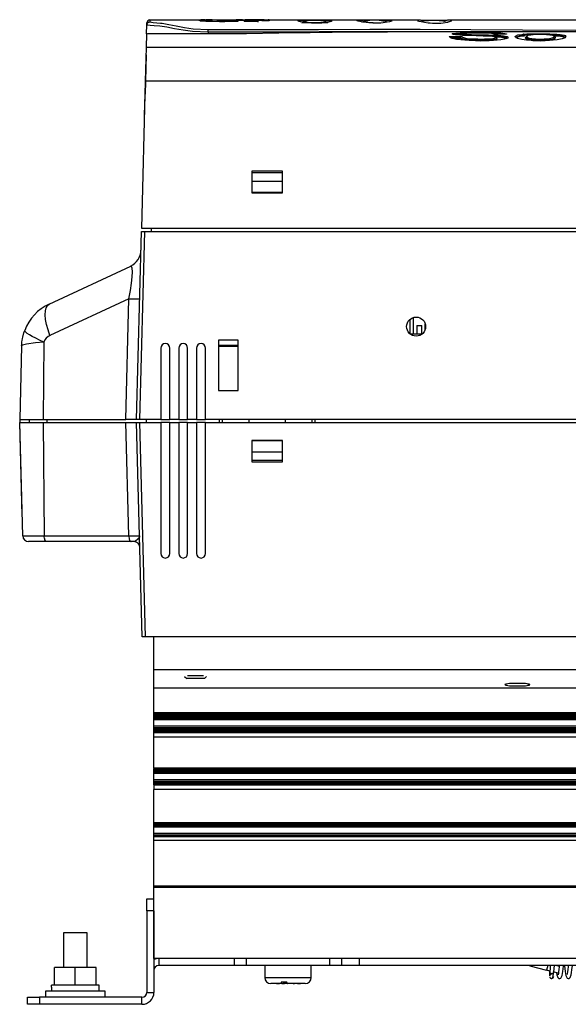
# Model space of a CAD drawing. Extents: x 28 to 402, y 197 to 629.
# Tile 4 of 13: x 199 to 291, y 197 to 363. Entities that reach past the tile are written whole.
import ezdxf

# ---------------------------------------------------------------- set-up
doc = ezdxf.new("R2010")
doc.units = 0
doc.header["$MEASUREMENT"] = 0
doc.layers.get('0').update_dxf_attribs({"linetype": 'CONTINUOUS'})

msp = doc.modelspace()

# ---------------------------------------------------------------- linework, layer by layer
at = {"color": 7, "linetype": 'CONTINUOUS'}
for p, q in [((220.24, 361.82), (220.25, 362.15)), ((220.75, 362.64), (229.01, 362.64)), ((229.01, 362.69), (229.43, 362.69)), ((229.17, 362.63), (229.17, 362.58)), ((229.18, 362.5), (229.18, 362.45)), ((229.18, 362.5), (229.24, 362.49)), ((229.24, 362.44), (229.18, 362.45)), ((229.24, 362.49), (229.24, 362.44)), ((229.24, 362.49), (229.42, 362.48)), ((229.42, 362.43), (229.24, 362.44)), ((229.4, 362.64), (229.32, 362.65)), ((229.53, 362.66), (229.37, 362.66)), ((229.42, 362.48), (229.42, 362.43)), ((229.42, 362.48), (230.14, 362.45)), ((230.14, 362.4), (229.42, 362.43)), ((229.64, 362.66), (229.53, 362.66)), ((229.75, 362.64), (229.6, 362.64)), ((229.62, 362.69), (229.73, 362.69)), ((229.62, 362.69), (229.62, 362.66)), ((229.64, 362.66), (229.64, 362.64)), ((229.73, 362.64), (229.64, 362.64)), ((229.73, 362.69), (229.73, 362.64)), ((229.85, 362.64), (229.75, 362.64)), ((230, 362.65), (229.85, 362.64)), ((229.87, 362.69), (229.87, 362.64)), ((229.87, 362.69), (230.03, 362.69)), ((229.99, 362.63), (229.99, 362.58)), ((230.03, 362.69), (230.34, 362.69)), ((230.14, 362.45), (230.14, 362.4)), ((230.14, 362.45), (231.27, 362.42)), ((231.27, 362.37), (230.14, 362.4)), ((230.2, 362.63), (230.38, 362.64)), ((230.2, 362.63), (230.2, 362.58)), ((230.38, 362.59), (230.2, 362.58)), ((230.34, 362.69), (230.34, 362.69)), ((230.9, 362.52), (230.35, 362.52)), ((230.38, 362.64), (230.47, 362.65)), ((230.38, 362.64), (230.38, 362.59)), ((230.47, 362.6), (230.38, 362.59)), ((230.47, 362.65), (230.47, 362.6)), ((230.47, 362.65), (230.61, 362.65)), ((230.57, 362.6), (230.47, 362.6)), ((230.57, 362.63), (230.57, 362.58)), ((230.57, 362.63), (230.7, 362.62)), ((230.7, 362.57), (230.57, 362.58)), ((230.7, 362.62), (230.7, 362.57)), ((230.79, 362.65), (230.86, 362.64)), ((230.87, 362.69), (231.21, 362.69)), ((231.21, 362.69), (231.21, 362.69)), ((231.21, 362.64), (231.21, 362.69)), ((231.21, 362.64), (231.21, 362.59)), ((231.21, 362.64), (235.14, 362.64)), ((231.27, 362.42), (231.27, 362.37)), ((231.27, 362.42), (232.45, 362.4)), ((232.45, 362.35), (231.27, 362.37)), ((233.16, 362.4), (231.99, 362.43)), ((233.06, 362.42), (232.17, 362.43)), ((232.25, 362.48), (233.06, 362.47)), ((232.45, 362.4), (232.45, 362.35)), ((232.45, 362.4), (232.93, 362.39)), ((232.93, 362.34), (232.45, 362.35)), ((232.93, 362.39), (232.93, 362.34)), ((233.06, 362.47), (233.06, 362.42)), ((233.06, 362.47), (234.52, 362.45)), ((234.52, 362.4), (233.06, 362.42)), ((233.32, 362.51), (233.07, 362.51)), ((233.24, 362.39), (233.24, 362.34)), ((233.64, 362.51), (233.32, 362.51)), ((233.33, 362.35), (233.33, 362.4)), ((234.44, 362.5), (233.64, 362.51)), ((235.17, 362.48), (234.44, 362.5)), ((234.52, 362.45), (234.52, 362.4)), ((234.67, 362.61), (234.67, 362.56)), ((235.02, 362.45), (235.02, 362.4)), ((235.36, 362.69), (236.73, 362.69)), ((235.36, 362.69), (235.82, 362.69)), ((235.4, 362.46), (235.4, 362.41)), ((235.5, 362.46), (235.5, 362.41)), ((236.28, 362.61), (236.28, 362.56)), ((236.58, 362.43), (236.58, 362.38)), ((236.58, 362.38), (236.58, 362.39)), ((236.88, 362.43), (236.88, 362.38)), ((236.88, 362.43), (237.53, 362.43)), ((237.53, 362.38), (236.88, 362.38)), ((237.75, 362.46), (237.4, 362.46)), ((237.53, 362.43), (237.53, 362.38)), ((237.53, 362.43), (238.31, 362.43)), ((238.31, 362.38), (237.53, 362.38)), ((238.26, 362.46), (237.75, 362.46)), ((238.31, 362.43), (238.31, 362.38)), ((238.8, 362.43), (238.8, 362.38)), ((238.98, 362.45), (238.98, 362.45)), ((238.98, 362.4), (238.98, 362.4)), ((239.12, 362.6), (239.12, 362.55)), ((239.12, 362.6), (239.53, 362.58)), ((239.53, 362.53), (239.12, 362.55)), ((239.53, 362.64), (239.93, 362.64)), ((239.53, 362.58), (239.53, 362.53)), ((239.93, 362.69), (240.65, 362.69)), ((240.75, 362.69), (240.75, 362.64)), ((240.75, 362.64), (266.03, 362.64)), ((240.75, 362.55), (240.75, 362.5)), ((245.55, 362.45), (245.76, 362.53)), ((255.5, 362.5), (255.53, 362.56)), ((265.93, 362.42), (265.93, 362.42)), ((270.81, 362.64), (380.1, 362.64)), ((220.2, 360.3), (220.24, 361.82)), ((230.55, 360.58), (230.54, 360.3)), ((380.61, 360.63), (260.6, 360.63)), ((220.17, 358.09), (220.22, 360.26)), ((220.2, 360.3), (220.27, 360.28)), ((270.99, 359.85), (273.09, 359.85)), ((272.91, 359.65), (271.2, 359.65)), ((271.41, 359.58), (272.91, 359.58)), ((272.91, 359.63), (272.91, 359.65)), ((272.91, 359.58), (272.91, 359.63)), ((273.38, 360.13), (273.38, 360.12)), ((273.38, 360.07), (273.38, 360.12)), ((273.81, 360.05), (273.81, 360.05)), ((276.21, 359.16), (276.21, 359.25)), ((279.18, 360.28), (278.49, 360.3)), ((280.59, 360.28), (278.49, 360.28)), ((280.58, 360.28), (278.51, 360.28)), ((278.59, 359.83), (278.59, 359.9)), ((278.59, 359.9), (278.59, 359.9)), ((278.98, 359.47), (278.98, 359.52)), ((278.98, 359.52), (278.98, 359.52)), ((283.58, 359.99), (283.58, 360.05)), ((283.58, 360.05), (283.58, 360.05)), ((283.8, 359.66), (283.8, 359.66)), ((283.8, 359.61), (283.8, 359.66)), ((286.3, 359.16), (286.3, 359.25)), ((288.78, 359.66), (288.78, 359.67)), ((288.78, 359.61), (288.78, 359.66)), ((290.29, 359.61), (290.34, 359.67)), ((220.02, 352.39), (220.17, 358.09)), ((220.17, 358.09), (380.68, 358.09)), ((220.11, 356.78), (219.94, 350.21)), ((219.37, 327.64), (220.02, 352.39)), ((380.83, 352.39), (220.02, 352.39)), ((219.84, 346.64), (219.94, 350.21)), ((219.94, 350.21), (219.96, 350.21)), ((219.87, 346.64), (219.84, 346.64)), ((237.87, 337.24), (237.87, 333.64)), ((242.98, 337.24), (237.87, 337.24)), ((237.87, 337.04), (242.98, 337.04)), ((242.98, 333.64), (242.98, 337.24)), ((242.98, 335.54), (237.87, 335.54)), ((237.87, 333.74), (242.98, 333.74)), ((237.87, 333.64), (242.98, 333.64)), ((381.48, 327.64), (219.37, 327.64)), ((220.99, 327.14), (221, 327.64)), ((218.5, 295.54), (219.33, 327.14)), ((219.83, 327.14), (219, 295.54)), ((219.33, 327.14), (219.83, 327.14)), ((219.83, 327.14), (381.01, 327.14)), ((203.84, 314.94), (217.52, 321.32)), ((217.23, 315.84), (203.98, 309.66)), ((216.7, 295.54), (217.23, 315.84)), ((264.96, 309.94), (264.96, 312.68)), ((264.42, 309.94), (264.42, 312.4)), ((265.56, 311.34), (266.36, 311.34)), ((265.56, 311.34), (265.56, 309.94)), ((266.36, 309.94), (266.36, 311.34)), ((266.96, 310.72), (266.96, 311.58)), ((264.38, 309.94), (266.47, 309.94)), ((199.22, 307.9), (198.9, 295.54)), ((202.96, 308.56), (202.82, 295.54)), ((232.28, 308.9), (232.28, 300.4)), ((235.58, 308.9), (232.28, 308.9)), ((232.28, 308.04), (235.58, 308.04)), ((235.58, 307.79), (232.28, 307.79)), ((235.58, 300.4), (235.58, 308.9)), ((222.58, 307.54), (222.58, 295.54)), ((224.08, 295.54), (224.08, 307.54)), ((225.58, 307.54), (225.58, 295.54)), ((227.08, 295.54), (227.08, 307.54)), ((228.58, 307.54), (228.58, 295.54)), ((230.08, 295.54), (230.08, 307.54)), ((232.28, 300.4), (235.58, 300.4)), ((198.9, 295.54), (198.91, 295.04)), ((198.9, 295.54), (202.82, 295.54)), ((199.25, 281.53), (198.9, 295.04)), ((198.9, 295.04), (202.82, 295.04)), ((199.4, 276.01), (198.9, 295.04)), ((200.5, 295.54), (200.5, 295.04)), ((202.82, 295.54), (216.7, 295.54)), ((202.82, 295.04), (216.7, 295.04)), ((202.82, 295.04), (203.02, 276.01)), ((203.46, 295.54), (203.46, 295.04)), ((218.5, 295.54), (216.7, 295.54)), ((216.7, 295.04), (218.51, 295.04)), ((217.2, 276.01), (216.7, 295.04)), ((219, 295.54), (218.5, 295.54)), ((218.51, 295.04), (219.01, 295.04)), ((219.45, 259.04), (218.51, 295.04)), ((222.58, 295.54), (219, 295.54)), ((219.01, 295.04), (222.58, 295.04)), ((219.01, 295.04), (219.95, 259.04)), ((220.11, 295.54), (220.11, 295.04)), ((222.58, 295.54), (224.08, 295.54)), ((224.08, 295.04), (222.58, 295.04)), ((222.58, 295.04), (222.58, 273.04)), ((225.58, 295.54), (224.08, 295.54)), ((224.08, 295.04), (225.58, 295.04)), ((224.08, 273.04), (224.08, 295.04)), ((225.58, 295.54), (227.08, 295.54)), ((227.08, 295.04), (225.58, 295.04)), ((225.58, 295.04), (225.58, 273.04)), ((228.58, 295.54), (227.08, 295.54)), ((227.08, 295.04), (228.58, 295.04)), ((227.08, 273.04), (227.08, 295.04)), ((228.58, 295.54), (230.08, 295.54)), ((230.08, 295.04), (228.58, 295.04)), ((228.58, 295.04), (228.58, 273.04)), ((370.76, 295.54), (230.08, 295.54)), ((230.08, 295.04), (370.76, 295.04)), ((230.08, 273.04), (230.08, 295.04)), ((232.42, 295.04), (232.42, 295.54)), ((232.94, 295.04), (232.93, 295.54)), ((237.42, 295.04), (237.42, 295.54)), ((243.42, 295.54), (243.42, 295.04)), ((247.91, 295.54), (247.91, 295.04)), ((248.43, 295.54), (248.42, 295.04)), ((237.87, 292.04), (237.87, 288.44)), ((242.98, 292.04), (237.87, 292.04)), ((242.98, 291.94), (237.87, 291.94)), ((242.98, 288.44), (242.98, 292.04)), ((237.87, 290.14), (242.98, 290.14)), ((242.98, 288.64), (237.87, 288.64)), ((237.87, 288.44), (242.98, 288.44)), ((199.28, 280.54), (199.25, 281.53)), ((199.4, 276.01), (203.02, 276.01)), ((203.42, 275.04), (200.4, 275.04)), ((203.02, 276.01), (217.2, 276.01)), ((217.6, 275.04), (203.42, 275.04)), ((218.06, 275.04), (217.6, 275.04)), ((219.95, 259.04), (219.45, 259.04)), ((380.9, 259.04), (219.95, 259.04)), ((221.42, 253.54), (221.42, 259.04)), ((221.42, 250.49), (221.42, 253.54)), ((221.42, 253.54), (379.42, 253.54)), ((226.58, 252.38), (226.92, 252.04)), ((226.94, 252.04), (226.92, 252.04)), ((229.92, 252.04), (226.94, 252.04)), ((227.08, 252.54), (229.76, 252.54)), ((229.92, 252.04), (230.27, 252.38)), ((221.42, 246.35), (221.42, 250.49)), ((221.42, 250.49), (379.42, 250.49)), ((221.42, 246.24), (221.42, 246.35)), ((221.42, 246.35), (379.42, 246.35)), ((221.42, 246.13), (221.42, 246.24)), ((379.42, 246.24), (221.42, 246.24)), ((221.42, 246.03), (221.42, 246.13)), ((379.42, 246.13), (221.42, 246.13)), ((221.42, 245.92), (221.42, 246.03)), ((379.42, 246.03), (221.42, 246.03)), ((221.42, 245.82), (221.42, 245.92)), ((379.42, 245.92), (221.42, 245.92)), ((221.42, 245.71), (221.42, 245.82)), ((379.42, 245.82), (221.42, 245.82)), ((221.42, 245.61), (221.42, 245.71)), ((379.42, 245.71), (221.42, 245.71)), ((221.42, 245.5), (221.42, 245.61)), ((379.42, 245.61), (221.42, 245.61)), ((221.42, 245.4), (221.42, 245.5)), ((379.42, 245.5), (221.42, 245.5)), ((221.42, 245.29), (221.42, 245.4)), ((379.42, 245.4), (221.42, 245.4)), ((221.42, 245.12), (221.42, 245.29)), ((379.42, 245.29), (221.42, 245.29)), ((221.42, 245.1), (221.42, 245.12)), ((379.42, 245.12), (221.42, 245.12)), ((221.42, 244.03), (221.42, 245.1)), ((379.42, 245.1), (221.42, 245.1)), ((221.42, 243.81), (221.42, 244.03)), ((379.42, 244.03), (221.42, 244.03)), ((221.42, 243.74), (221.42, 243.81)), ((221.42, 243.81), (379.42, 243.81)), ((221.42, 243.63), (221.42, 243.74)), ((221.42, 243.74), (379.42, 243.74)), ((221.42, 243.53), (221.42, 243.63)), ((221.42, 243.63), (379.42, 243.63)), ((221.42, 243.42), (221.42, 243.53)), ((221.42, 243.53), (379.42, 243.53)), ((221.42, 243.32), (221.42, 243.42)), ((221.42, 243.42), (379.42, 243.42)), ((221.42, 243.21), (221.42, 243.32)), ((221.42, 243.32), (379.42, 243.32)), ((221.42, 243.11), (221.42, 243.21)), ((221.42, 243.21), (379.42, 243.21)), ((221.42, 243), (221.42, 243.11)), ((221.42, 243.11), (379.42, 243.11)), ((221.42, 242.21), (221.42, 243)), ((221.42, 243), (379.42, 243)), ((221.42, 237.03), (221.42, 242.21)), ((379.42, 242.21), (221.42, 242.21)), ((221.42, 237.03), (221.42, 236.92)), ((221.42, 237.03), (379.42, 237.03)), ((221.42, 236.82), (221.42, 236.92)), ((379.42, 236.92), (221.42, 236.92)), ((221.42, 236.71), (221.42, 236.82)), ((379.42, 236.82), (221.42, 236.82)), ((221.42, 236.61), (221.42, 236.71)), ((379.42, 236.71), (221.42, 236.71)), ((221.42, 236.5), (221.42, 236.61)), ((379.42, 236.61), (221.42, 236.61)), ((221.42, 236.4), (221.42, 236.5)), ((379.42, 236.5), (221.42, 236.5)), ((221.42, 236.29), (221.42, 236.4)), ((379.42, 236.4), (221.42, 236.4)), ((221.42, 236.12), (221.42, 236.29)), ((379.42, 236.29), (221.42, 236.29)), ((221.42, 236.1), (221.42, 236.12)), ((379.42, 236.12), (221.42, 236.12)), ((221.42, 235.03), (221.42, 236.1)), ((379.42, 236.1), (221.42, 236.1)), ((221.42, 234.81), (221.42, 235.03)), ((379.42, 235.03), (221.42, 235.03)), ((221.42, 234.74), (221.42, 234.81)), ((221.42, 234.81), (379.42, 234.81)), ((221.42, 234.63), (221.42, 234.74)), ((221.42, 234.74), (379.42, 234.74)), ((221.42, 234.53), (221.42, 234.63)), ((221.42, 234.63), (379.42, 234.63)), ((221.42, 234.42), (221.42, 234.53)), ((221.42, 234.53), (379.42, 234.53)), ((221.42, 234.32), (221.42, 234.42)), ((221.42, 234.42), (379.42, 234.42)), ((221.42, 234.21), (221.42, 234.32)), ((221.42, 234.32), (379.42, 234.32)), ((221.42, 234.21), (221.42, 233.42)), ((221.42, 234.21), (379.42, 234.21)), ((221.42, 227.88), (221.42, 233.42)), ((379.42, 233.42), (221.42, 233.42)), ((221.42, 227.71), (221.42, 227.88)), ((221.42, 227.88), (379.42, 227.88)), ((221.42, 227.61), (221.42, 227.71)), ((379.42, 227.71), (221.42, 227.71)), ((221.42, 227.5), (221.42, 227.61)), ((379.42, 227.61), (221.42, 227.61)), ((221.42, 227.4), (221.42, 227.5)), ((379.42, 227.5), (221.42, 227.5)), ((221.42, 227.29), (221.42, 227.4)), ((379.42, 227.4), (221.42, 227.4)), ((221.42, 227.12), (221.42, 227.29)), ((379.42, 227.29), (221.42, 227.29)), ((221.42, 227.1), (221.42, 227.12)), ((379.42, 227.12), (221.42, 227.12)), ((221.42, 226.03), (221.42, 227.1)), ((379.42, 227.1), (221.42, 227.1)), ((221.42, 225.81), (221.42, 226.03)), ((379.42, 226.03), (221.42, 226.03)), ((221.42, 225.74), (221.42, 225.81)), ((221.42, 225.81), (379.42, 225.81)), ((221.42, 225.63), (221.42, 225.74)), ((221.42, 225.74), (379.42, 225.74)), ((221.42, 225.53), (221.42, 225.63)), ((221.42, 225.63), (379.42, 225.63)), ((221.42, 224.84), (221.42, 225.53)), ((221.42, 225.53), (379.42, 225.53)), ((221.42, 217.21), (221.42, 224.84)), ((379.42, 224.84), (221.42, 224.84)), ((221.42, 217.04), (221.42, 217.21)), ((221.42, 217.21), (379.42, 217.21)), ((221.42, 217.04), (379.42, 217.04)), ((221.42, 205.04), (221.42, 217.04)), ((220.22, 213.04), (220.22, 215.04)), ((220.22, 215.04), (221.42, 215.04)), ((220.22, 213.04), (220.22, 199.34)), ((221.42, 213.04), (220.22, 213.04)), ((221.42, 213.04), (221.42, 199.34)), ((210.22, 209.34), (206.22, 209.34)), ((206.22, 209.34), (206.22, 203.54)), ((210.22, 203.54), (210.22, 209.34)), ((379.42, 205.04), (221.42, 205.04)), ((222.22, 205.04), (222.22, 203.84)), ((234.92, 203.84), (234.92, 205.04)), ((250.92, 205.04), (236.92, 205.04)), ((236.92, 205.04), (236.92, 203.84)), ((250.92, 203.84), (250.92, 205.04)), ((252.92, 205.04), (252.92, 203.84)), ((255.92, 203.84), (255.92, 205.04)), ((208.22, 203.54), (204.72, 203.54)), ((204.72, 200.54), (204.72, 203.54)), ((211.72, 203.54), (208.22, 203.54)), ((208.22, 200.54), (208.22, 203.54)), ((211.72, 200.54), (211.72, 203.54)), ((234.92, 203.84), (222.22, 203.84)), ((236.92, 203.84), (234.92, 203.84)), ((250.92, 203.84), (236.92, 203.84)), ((240.02, 203.84), (240.02, 201.84)), ((247.82, 201.84), (247.82, 203.84)), ((252.92, 203.84), (250.92, 203.84)), ((255.92, 203.84), (252.92, 203.84)), ((314.42, 203.84), (255.92, 203.84)), ((284.52, 203.81), (284.53, 203.84)), ((284.52, 203.81), (287.32, 203.06)), ((287.53, 203.84), (287.32, 203.06)), ((289.06, 203.84), (289.44, 203.74)), ((240.02, 201.84), (247.82, 201.84)), ((287.84, 202.93), (287.32, 203.06)), ((287.83, 202.85), (287.83, 202.93)), ((287.83, 202.73), (287.83, 202.89)), ((287.83, 202.18), (287.83, 202.73)), ((287.83, 202.1), (287.83, 202.19)), ((289.25, 202.55), (288.44, 202.77)), ((289.33, 202.83), (289.25, 202.55)), ((204.22, 200.24), (204.23, 200.54)), ((204.22, 200.24), (204.22, 199.54)), ((204.72, 200.54), (204.23, 200.54)), ((204.8, 200.54), (204.72, 200.54)), ((208.15, 200.54), (204.8, 200.54)), ((208.22, 200.54), (208.15, 200.54)), ((208.3, 200.54), (208.22, 200.54)), ((211.65, 200.54), (208.3, 200.54)), ((211.72, 200.54), (211.65, 200.54)), ((212.22, 200.54), (211.72, 200.54)), ((212.22, 199.54), (212.22, 200.54)), ((242.88, 200.84), (241.02, 200.84)), ((242, 200.84), (241.81, 200.84)), ((242, 200.84), (242.41, 200.84)), ((242.41, 200.84), (242.48, 200.84)), ((242.82, 200.84), (242.48, 200.84)), ((243.74, 201.07), (242.76, 201.07)), ((242.88, 200.84), (243.09, 200.84)), ((243.09, 201.07), (243.09, 200.84)), ((243.09, 200.84), (243.31, 200.84)), ((243.31, 201.07), (243.31, 200.84)), ((243.55, 200.84), (243.31, 200.84)), ((243.55, 201.07), (243.55, 200.84)), ((243.78, 200.84), (243.55, 200.84)), ((243.78, 200.94), (243.78, 200.84)), ((243.78, 200.84), (243.86, 200.84)), ((246.82, 200.84), (243.86, 200.84)), ((244.76, 200.84), (244.83, 200.84)), ((244.83, 200.84), (245.02, 200.84)), ((245.36, 200.84), (245.02, 200.84)), ((245.39, 200.84), (245.36, 200.84)), ((245.64, 200.84), (245.39, 200.84)), ((245.54, 200.84), (246.03, 200.84)), ((245.64, 200.84), (245.7, 200.84)), ((200.22, 198.54), (202.22, 198.54)), ((200.22, 197.34), (200.22, 198.54)), ((219.42, 198.54), (202.22, 198.54)), ((202.22, 198.54), (202.22, 197.34)), ((208.22, 199.54), (203.22, 199.54)), ((203.22, 199.54), (203.22, 198.54)), ((213.22, 199.54), (208.22, 199.54)), ((213.22, 198.54), (213.22, 199.54)), ((219.42, 197.34), (219.42, 198.54)), ((220.22, 199.34), (221.42, 199.34)), ((202.22, 197.34), (200.22, 197.34)), ((219.42, 197.34), (202.22, 197.34))]:
    msp.add_line(p, q, dxfattribs=at)
at = {"color": 7, "linetype": 'CONTINUOUS', "flags": 128}
for points in [[(220.24, 361.82), (220.25, 361.91), (220.28, 362.01), (220.33, 362.09), (220.39, 362.16), (220.46, 362.22), (220.55, 362.27), (220.64, 362.3), (220.74, 362.31)], [(220.75, 362.64), (220.75, 362.54), (220.74, 362.31)], [(220.74, 362.31), (221.27, 362.2), (222.5, 362.11), (222.68, 362.1), (222.68, 362.1)], [(228.97, 362.65), (229.1, 362.63), (229.17, 362.63)], [(228.97, 362.6), (229.01, 362.6), (229.18, 362.61)], [(229.17, 362.58), (228.97, 362.59), (228.97, 362.6)], [(229.17, 362.63), (229.39, 362.63), (229.52, 362.62), (229.66, 362.62), (229.68, 362.62)], [(229.68, 362.57), (229.54, 362.57), (229.42, 362.57), (229.27, 362.58), (229.17, 362.58)], [(229.32, 362.51), (229.21, 362.51), (229.18, 362.5)], [(229.32, 362.65), (229.39, 362.65), (229.48, 362.65), (229.6, 362.66), (229.64, 362.66)], [(229.37, 362.69), (229.38, 362.69), (229.62, 362.69)], [(229.73, 362.69), (229.49, 362.69), (229.43, 362.69)], [(229.68, 362.62), (229.81, 362.62), (229.92, 362.62), (229.99, 362.63)], [(229.73, 362.69), (229.85, 362.69), (229.87, 362.69)], [(230.2, 362.58), (230.05, 362.58), (229.99, 362.58)], [(230.2, 362.69), (230.49, 362.69), (230.74, 362.69), (230.94, 362.69)], [(230.52, 362.66), (230.39, 362.66), (230.27, 362.66), (230.2, 362.66)], [(230.34, 362.69), (230.51, 362.69), (230.64, 362.69), (230.74, 362.69), (230.83, 362.69), (230.87, 362.69)], [(231, 362.65), (230.78, 362.66), (230.67, 362.66), (230.53, 362.66), (230.52, 362.66)], [(230.85, 362.64), (230.83, 362.64), (230.68, 362.63), (230.57, 362.63)], [(230.7, 362.62), (230.97, 362.63), (231.16, 362.63), (231.21, 362.64)], [(231.21, 362.59), (231.18, 362.58), (231.09, 362.58), (230.84, 362.57), (230.7, 362.57)], [(230.94, 362.69), (231.18, 362.69), (231.21, 362.69)], [(231.21, 362.64), (231.11, 362.65), (231, 362.65)], [(232.93, 362.39), (233.08, 362.39), (233.22, 362.39), (233.24, 362.39)], [(233.24, 362.34), (233.1, 362.34), (232.95, 362.34), (232.93, 362.34)], [(233.24, 362.39), (233.29, 362.39), (233.32, 362.39), (233.33, 362.4), (233.33, 362.4)], [(233.33, 362.35), (233.33, 362.34), (233.31, 362.34), (233.27, 362.34), (233.24, 362.34)], [(234.52, 362.45), (234.73, 362.45), (234.96, 362.45), (235.02, 362.45)], [(235.02, 362.4), (234.79, 362.4), (234.57, 362.4), (234.52, 362.4)], [(234.67, 362.65), (234.91, 362.68), (235.36, 362.69)], [(235.82, 362.66), (235.22, 362.64), (234.84, 362.63), (234.67, 362.61)], [(234.67, 362.61), (234.73, 362.6), (234.8, 362.6), (234.87, 362.6), (234.95, 362.6), (235.05, 362.6), (235.18, 362.6), (235.4, 362.6), (235.93, 362.61), (236.28, 362.61)], [(236.28, 362.56), (235.41, 362.55), (235.15, 362.55), (235.04, 362.55), (234.93, 362.55), (234.85, 362.55), (234.78, 362.55), (234.7, 362.55), (234.67, 362.56)], [(235.02, 362.45), (235.25, 362.45), (235.4, 362.46)], [(235.4, 362.41), (235.2, 362.4), (235.02, 362.4)], [(235.4, 362.46), (235.47, 362.46), (235.5, 362.46)], [(235.5, 362.41), (235.47, 362.41), (235.4, 362.41)], [(235.82, 362.69), (236.3, 362.68), (236.21, 362.67), (235.94, 362.66), (235.82, 362.66)], [(236.28, 362.61), (236.83, 362.62), (237.18, 362.63), (237.56, 362.63), (237.89, 362.62), (238.29, 362.62), (238.77, 362.61), (239.12, 362.6)], [(239.12, 362.55), (238.59, 362.57), (238.26, 362.57), (237.83, 362.57), (237.48, 362.58), (237.14, 362.58), (236.76, 362.57), (236.28, 362.56)], [(236.64, 362.44), (236.58, 362.44), (236.58, 362.43)], [(236.58, 362.43), (236.61, 362.43), (236.66, 362.43), (236.73, 362.43), (236.88, 362.43)], [(236.88, 362.38), (236.73, 362.38), (236.66, 362.38), (236.61, 362.38), (236.58, 362.38)], [(236.95, 362.45), (236.7, 362.45), (236.64, 362.44)], [(239.29, 362.69), (238.91, 362.69), (238.61, 362.69), (238.26, 362.69), (237.95, 362.69), (237.58, 362.69), (237.11, 362.69), (236.73, 362.69)], [(237.4, 362.46), (237.06, 362.46), (236.95, 362.45)], [(238.82, 362.46), (238.55, 362.46), (238.26, 362.46)], [(238.31, 362.43), (238.47, 362.43), (238.62, 362.43), (238.74, 362.43), (238.8, 362.43)], [(238.8, 362.38), (238.7, 362.38), (238.56, 362.38), (238.41, 362.38), (238.31, 362.38)], [(238.8, 362.43), (238.95, 362.44), (238.98, 362.45)], [(238.98, 362.4), (238.92, 362.39), (238.8, 362.38)], [(238.82, 362.41), (238.93, 362.4), (238.98, 362.4)], [(239.93, 362.69), (239.43, 362.69), (239.29, 362.69)], [(239.74, 362.63), (239.41, 362.65), (239.33, 362.66), (239.45, 362.67), (239.74, 362.67)], [(239.53, 362.58), (240.24, 362.55), (240.39, 362.54), (240.49, 362.54), (240.53, 362.54), (240.58, 362.54), (240.61, 362.54), (240.64, 362.54), (240.67, 362.54), (240.7, 362.54), (240.75, 362.55), (240.75, 362.55)], [(240.75, 362.5), (240.73, 362.5), (240.7, 362.49), (240.68, 362.49), (240.65, 362.49), (240.62, 362.49), (240.59, 362.49), (240.55, 362.49), (240.49, 362.49), (240.35, 362.5), (239.92, 362.51), (239.53, 362.53)], [(239.74, 362.67), (240.29, 362.68), (240.62, 362.69), (240.75, 362.69)], [(240.75, 362.55), (240.62, 362.58), (240.35, 362.6), (239.74, 362.63)], [(240.75, 362.64), (240.61, 362.64), (240.29, 362.63), (239.85, 362.63)], [(240.75, 362.69), (240.71, 362.69), (240.65, 362.69)], [(248.15, 362.1), (248.15, 362.1), (247.86, 362.12), (247.52, 362.16), (247.08, 362.21), (246.46, 362.27), (245.78, 362.36), (245.55, 362.45)], [(245.76, 362.53), (245.82, 362.56), (246.43, 362.6), (246.88, 362.61), (247.56, 362.62), (247.95, 362.62), (248.26, 362.62), (248.6, 362.62), (248.88, 362.62), (249.27, 362.62), (249.82, 362.61), (250.41, 362.6), (250.78, 362.57), (251.19, 362.51)], [(246.54, 362.27), (246.29, 362.29), (246.01, 362.33), (245.98, 362.34)], [(250.58, 362.14), (246.25, 362.16), (250.51, 362.24), (250.17, 362.36), (249.43, 362.51), (249.03, 362.56), (248.74, 362.58), (248.55, 362.59), (248.39, 362.59), (248.31, 362.59), (248.09, 362.58), (247.81, 362.56), (247.3, 362.49), (246.96, 362.43), (246.47, 362.31), (246.25, 362.16)], [(251.19, 362.51), (251.28, 362.42), (250.92, 362.31), (250.19, 362.22), (249.6, 362.13), (249.2, 362.09), (249.2, 362.09), (249.2, 362.09)], [(250.86, 362.32), (250.85, 362.32), (250.7, 362.29), (250.46, 362.26), (250.07, 362.21), (249.58, 362.15), (249.25, 362.12)], [(261.26, 362.56), (261.33, 362.46), (260.95, 362.32), (260.56, 362.25), (259.91, 362.17), (259.52, 362.12), (258.97, 362.09), (258.54, 362.09), (258.15, 362.12), (257.76, 362.15), (257.46, 362.19), (257.05, 362.23), (256.18, 362.33), (255.68, 362.42), (255.5, 362.5), (255.5, 362.5)], [(255.53, 362.56), (256.06, 362.62), (256.52, 362.63), (257.31, 362.64), (257.73, 362.64), (258.08, 362.64), (258.39, 362.64), (258.71, 362.64), (259.07, 362.64), (259.54, 362.64), (260.35, 362.63), (260.96, 362.61), (261.26, 362.56), (261.26, 362.56)], [(260.56, 362.28), (260.32, 362.37), (259.83, 362.47), (259.22, 362.56), (258.88, 362.59), (258.63, 362.6), (258.46, 362.6), (258.4, 362.6), (258.23, 362.6), (258.18, 362.6), (257.93, 362.59), (257.63, 362.56), (257.04, 362.47), (256.66, 362.4), (256.23, 362.28)], [(258.48, 362.13), (258.19, 362.14), (257.74, 362.17), (257.39, 362.2), (257.12, 362.22), (256.84, 362.25), (256.49, 362.29), (256.32, 362.32)], [(270.99, 362.35), (270.68, 362.23), (269.98, 362.1), (269.55, 362.06), (268.96, 362.03), (268.58, 362.03), (268.24, 362.05), (268.15, 362.05), (267.8, 362.08), (267.42, 362.12), (266.83, 362.2), (266.25, 362.31), (265.89, 362.39), (265.66, 362.47)], [(266.03, 362.64), (266.71, 362.62), (267.09, 362.61), (267.61, 362.6), (267.96, 362.59), (268.36, 362.59), (268.73, 362.59), (269.11, 362.59), (269.6, 362.61), (270.41, 362.63), (270.81, 362.64), (270.81, 362.64)], [(266.03, 362.64), (266.11, 362.64), (266.2, 362.63), (266.28, 362.61), (266.36, 362.58), (266.43, 362.55), (266.51, 362.51), (266.58, 362.47), (266.64, 362.42)], [(270.2, 362.42), (269.88, 362.46), (269.26, 362.52), (268.91, 362.54), (268.64, 362.55), (268.45, 362.55), (268.38, 362.55), (268.19, 362.55), (268.09, 362.55), (267.85, 362.54), (267.47, 362.51), (267.18, 362.49), (266.64, 362.42)], [(270.2, 362.42), (270.27, 362.47), (270.34, 362.51), (270.41, 362.55), (270.49, 362.58), (270.57, 362.61), (270.65, 362.63), (270.73, 362.64), (270.81, 362.64)], [(270.79, 362.33), (270.8, 362.33), (270.71, 362.3)], [(270.81, 362.64), (270.81, 362.64), (271.36, 362.6), (271.31, 362.47), (270.99, 362.35)], [(230.55, 360.58), (227.88, 360.73), (226.34, 360.94), (224.9, 361.18), (223.58, 361.43), (222.43, 361.6), (221.49, 361.67), (220.8, 361.71), (220.38, 361.77), (220.24, 361.82)], [(260.6, 360.62), (255.07, 360.6), (247.63, 360.5), (242.36, 360.41), (236.97, 360.34), (231.52, 360.3), (226.13, 360.29), (220.73, 360.3)], [(222.68, 362.1), (222.68, 362.1), (222.82, 362.08), (223.9, 361.91), (225.17, 361.65), (226.53, 361.39), (228, 361.18), (230.54, 361.02)], [(230.54, 361.02), (236.81, 361.03), (243.01, 361.05), (249.03, 361.07), (257.63, 361.1), (266.1, 361.09), (274.6, 361.05), (283.26, 360.99), (292.24, 360.91), (301.39, 360.86), (310.66, 360.82), (320, 360.81), (329.78, 360.81), (339.52, 360.82), (349.17, 360.86), (356.55, 360.9), (363.87, 360.94), (367.51, 360.96), (371.12, 360.97), (374.77, 360.98), (378.5, 361)], [(230.55, 360.58), (230.55, 360.65), (230.55, 360.71), (230.55, 360.78), (230.55, 360.84), (230.55, 360.9), (230.55, 360.94), (230.54, 360.99), (230.54, 361.02)], [(272.7, 360.63), (266.76, 360.66), (258.01, 360.66), (249.13, 360.63), (243.07, 360.6), (236.85, 360.58), (230.55, 360.58)], [(249.2, 362.09), (249.2, 362.09), (249.13, 362.09), (248.67, 362.08), (248.26, 362.09), (248.15, 362.1), (248.15, 362.1)], [(271.47, 360.32), (271.59, 360.38), (272.08, 360.45), (272.81, 360.49), (273.96, 360.52), (274.56, 360.53), (275.88, 360.53)], [(275.88, 360.53), (275.94, 360.53), (277.13, 360.53), (278.27, 360.51), (279.37, 360.48), (279.65, 360.46), (280.29, 360.4), (280.56, 360.31), (280.59, 360.28)], [(220.73, 360.3), (220.58, 360.3), (220.44, 360.3), (220.33, 360.29), (220.25, 360.27), (220.22, 360.26)], [(276.29, 359.15), (275.37, 359.16), (273.58, 359.23), (272.22, 359.39), (271.32, 359.6), (271, 359.82), (270.99, 359.85)], [(273.37, 360.06), (273.22, 360.06), (272.26, 360.14), (271.72, 360.21), (271.48, 360.29), (271.47, 360.32)], [(273.57, 360.31), (272.93, 360.29), (272.24, 360.25), (271.86, 360.19)], [(272.06, 360.17), (272.47, 360.21), (273.31, 360.24), (273.38, 360.24)], [(272.91, 359.65), (272.93, 359.71), (272.95, 359.76), (273, 359.81), (273.07, 359.85), (273.09, 359.85), (273.09, 359.85)], [(276.21, 359.25), (275.78, 359.25), (274.79, 359.28), (273.82, 359.36), (273.37, 359.43), (273.03, 359.54), (272.91, 359.63)], [(272.91, 359.58), (273.22, 359.41), (273.67, 359.31), (274.32, 359.24), (275.4, 359.18), (276.21, 359.16)], [(273.09, 359.85), (273.23, 359.74), (273.55, 359.63), (273.95, 359.56), (274.86, 359.48), (275.8, 359.45), (276.21, 359.44)], [(277.61, 359.9), (276.69, 359.94), (275.5, 359.98), (274.38, 360.01), (273.37, 360.06)], [(273.58, 360.32), (273.57, 360.32), (273.54, 360.32), (273.47, 360.29), (273.42, 360.25), (273.39, 360.19), (273.38, 360.13)], [(273.81, 360.05), (273.81, 360.05), (273.78, 360.05), (273.55, 360.07), (273.43, 360.09), (273.38, 360.12), (273.38, 360.13), (273.38, 360.13)], [(275.95, 360.44), (275.28, 360.43), (274.5, 360.42), (274.31, 360.41), (273.83, 360.38), (273.64, 360.35), (273.58, 360.32)], [(273.58, 360.32), (273.58, 360.32), (273.63, 360.29), (273.73, 360.27), (273.93, 360.25), (273.95, 360.25)], [(273.81, 360.05), (273.82, 360.11), (273.85, 360.17), (273.89, 360.22), (273.93, 360.24), (273.95, 360.25), (273.95, 360.25)], [(278.59, 359.9), (277.51, 359.94), (276.15, 359.97), (274.67, 360.01), (273.81, 360.05), (273.81, 360.05)], [(273.95, 360.25), (274.74, 360.21), (276.2, 360.17), (277.57, 360.14), (278.67, 360.1)], [(278.49, 360.28), (278.34, 360.34), (278.09, 360.38), (277.68, 360.41), (277.38, 360.42), (276.6, 360.43), (275.95, 360.44)], [(276.21, 359.44), (276.88, 359.45), (277.75, 359.49), (278.34, 359.56), (278.61, 359.62), (278.77, 359.7), (278.78, 359.72)], [(278.98, 359.52), (278.97, 359.5), (278.79, 359.42), (278.49, 359.36), (277.84, 359.3), (276.91, 359.25), (276.21, 359.25)], [(276.21, 359.16), (277.68, 359.21), (278.31, 359.26), (278.76, 359.35), (278.96, 359.44), (278.98, 359.47)], [(276.21, 359.25), (276.21, 359.31), (276.21, 359.37), (276.21, 359.41), (276.21, 359.44), (276.21, 359.44)], [(280.89, 359.73), (280.76, 359.6), (280.22, 359.44), (279.62, 359.33), (278.42, 359.22), (276.66, 359.15), (276.29, 359.15)], [(278.78, 359.72), (278.77, 359.74), (278.66, 359.8), (278.58, 359.82), (278.26, 359.86), (277.73, 359.9), (277.61, 359.9)], [(278.49, 360.28), (278.49, 360.28), (278.51, 360.28)], [(278.59, 359.9), (278.59, 359.96), (278.61, 360.02), (278.63, 360.07), (278.66, 360.09), (278.66, 360.1), (278.67, 360.1)], [(280.69, 359.53), (280.69, 359.53), (280.69, 359.55), (280.51, 359.68), (279.93, 359.8), (279.09, 359.87), (278.59, 359.9)], [(278.59, 359.83), (279.73, 359.75), (280.34, 359.66), (280.65, 359.55), (280.69, 359.48)], [(278.67, 360.1), (279.19, 360.07), (280.08, 359.99), (280.7, 359.88), (280.89, 359.75), (280.89, 359.73)], [(278.98, 359.52), (278.97, 359.59), (278.93, 359.65), (278.88, 359.69), (278.82, 359.71), (278.79, 359.72), (278.78, 359.72)], [(280.59, 360.28), (280.59, 360.28), (280.58, 360.28)], [(282.05, 359.86), (282.08, 359.94), (282.51, 360.13), (283.23, 360.23), (283.39, 360.25), (283.45, 360.25)], [(286.3, 359.15), (285.14, 359.17), (283.94, 359.26), (283.15, 359.37), (282.44, 359.55), (282.06, 359.79), (282.05, 359.86)], [(283.58, 360.05), (283.53, 360.05), (282.69, 359.93), (282.28, 359.75), (282.25, 359.66), (282.25, 359.66)], [(282.25, 359.61), (282.31, 359.73), (282.86, 359.91), (283.58, 359.99)], [(283.45, 360.25), (284.01, 360.29), (284.78, 360.32), (285.55, 360.33), (286.3, 360.33)], [(283.58, 360.05), (283.57, 360.12), (283.55, 360.18), (283.51, 360.22), (283.47, 360.25), (283.46, 360.25), (283.45, 360.25)], [(284.68, 360.11), (284.12, 360.09), (283.58, 360.05), (283.58, 360.05), (283.58, 360.05)], [(283.8, 359.66), (283.81, 359.73), (283.85, 359.78), (283.9, 359.83), (283.96, 359.85), (283.99, 359.86), (284, 359.86)], [(286.3, 359.25), (286.11, 359.25), (285.36, 359.27), (284.72, 359.33), (284.45, 359.36), (284.04, 359.46), (283.81, 359.62), (283.8, 359.66)], [(283.8, 359.61), (284.03, 359.41), (284.41, 359.3), (285.02, 359.22), (285.77, 359.17), (286.3, 359.16)], [(286.3, 360.18), (285.73, 360.18), (285.08, 360.15), (284.56, 360.1), (284.15, 360.01), (284.01, 359.87), (284, 359.86)], [(284, 359.86), (284.01, 359.82), (284.23, 359.66), (284.61, 359.56), (284.85, 359.52), (285.44, 359.47), (286.12, 359.44), (286.3, 359.44)], [(286.3, 360.33), (286.3, 360.33), (286.3, 360.33), (286.3, 360.31), (286.3, 360.26), (286.3, 360.2), (286.3, 360.14)], [(286.3, 360.33), (287.87, 360.31), (289.01, 360.26), (289.58, 360.21), (290.25, 360.09), (290.42, 360.02), (290.54, 359.87)], [(288.58, 359.86), (288.58, 359.87), (288.46, 360), (288.17, 360.07), (287.68, 360.13), (287.3, 360.16), (286.66, 360.18), (286.3, 360.18)], [(290.54, 359.87), (290.54, 359.86), (290.36, 359.64), (289.9, 359.46), (289.07, 359.31), (288.42, 359.24), (287.1, 359.16), (286.3, 359.15)], [(286.3, 359.44), (286.88, 359.45), (287.55, 359.5), (288.06, 359.58), (288.41, 359.68), (288.58, 359.84), (288.58, 359.86)], [(288.78, 359.67), (288.78, 359.64), (288.6, 359.48), (288.23, 359.38), (287.66, 359.3), (286.93, 359.26), (286.3, 359.25)], [(286.3, 359.16), (287.1, 359.18), (287.81, 359.25), (288.29, 359.33), (288.62, 359.44), (288.78, 359.61)], [(286.3, 359.44), (286.3, 359.44), (286.3, 359.41), (286.3, 359.37), (286.3, 359.31), (286.3, 359.25)], [(290.34, 359.67), (290.34, 359.67), (290.33, 359.69), (290.07, 359.89), (289.43, 360.01), (288.88, 360.06), (287.86, 360.11)], [(288.58, 359.86), (288.59, 359.86), (288.62, 359.86), (288.69, 359.83), (288.74, 359.79), (288.77, 359.73), (288.78, 359.67)], [(288.59, 360.01), (288.85, 360), (289.66, 359.92), (290.16, 359.8), (290.34, 359.62)], [(290.54, 359.87), (290.52, 359.87), (290.49, 359.87), (290.43, 359.84), (290.38, 359.8), (290.35, 359.74), (290.34, 359.67)], [(217.23, 315.84), (217.47, 317.2), (217.64, 318.43), (217.75, 319.49), (217.8, 320.33), (217.77, 320.94), (217.68, 321.27), (217.52, 321.32)], [(217.23, 315.84), (217.62, 315.84), (217.97, 315.83), (218.28, 315.83), (218.54, 315.83), (218.76, 315.83), (218.91, 315.83), (219, 315.84), (219.04, 315.84)], [(203.98, 309.66), (203.65, 310.61), (203.41, 311.51), (203.25, 312.36), (203.18, 313.13), (203.21, 313.79), (203.33, 314.32), (203.54, 314.71), (203.84, 314.94)], [(199.22, 307.9), (199.22, 307.92), (199.22, 307.93), (199.22, 307.94), (199.22, 307.94), (199.22, 307.95), (199.22, 307.97), (199.23, 307.99), (199.23, 308.02), (199.23, 308.06), (199.23, 308.11), (199.23, 308.18), (199.24, 308.28), (199.25, 308.4), (199.27, 308.58), (199.3, 308.81), (199.35, 309.15), (199.41, 309.4), (199.6, 310.13), (199.74, 310.52)], [(202.96, 308.56), (202.24, 308.88), (201.58, 309.2), (201.01, 309.5), (200.53, 309.77), (200.16, 310.01), (199.9, 310.22), (199.76, 310.39), (199.74, 310.52)], [(202.96, 308.56), (201.53, 308.43), (200.02, 308.22), (199.36, 308.03), (199.26, 307.97), (199.22, 307.91), (199.22, 307.91), (199.22, 307.9)], [(203.42, 275.04), (203.34, 275.06), (203.27, 275.11), (203.2, 275.2), (203.14, 275.32), (203.09, 275.47), (203.05, 275.64), (203.03, 275.82), (203.02, 276.01)], [(217.2, 276.01), (217.21, 275.82), (217.24, 275.64), (217.27, 275.47), (217.32, 275.32), (217.38, 275.2), (217.45, 275.11), (217.52, 275.06), (217.6, 275.04)], [(217.2, 276.01), (217.71, 276.01), (218.15, 276.01), (218.51, 276.01), (218.78, 276.01), (218.95, 276.01), (219, 276.01)], [(219, 276.01), (219, 276.01), (218.99, 275.86), (218.74, 275.47), (218.31, 275.13), (218.06, 275.04)], [(282.42, 251.24), (282.06, 251.24), (281.7, 251.23), (281.37, 251.21), (281.07, 251.19), (280.81, 251.16), (280.6, 251.13), (280.45, 251.09), (280.35, 251.06), (280.32, 251.02), (280.35, 250.98), (280.45, 250.94), (280.6, 250.91), (280.81, 250.88), (281.07, 250.85), (281.37, 250.83), (281.7, 250.81), (282.06, 250.8), (282.42, 250.8), (282.79, 250.8), (283.14, 250.81), (283.47, 250.83), (283.77, 250.85), (284.03, 250.88), (284.24, 250.91), (284.4, 250.94), (284.49, 250.98), (284.52, 251.02), (284.49, 251.06), (284.4, 251.09), (284.24, 251.13), (284.03, 251.16), (283.77, 251.19), (283.47, 251.21), (283.14, 251.23), (282.79, 251.24), (282.42, 251.24)], [(287.93, 203.84), (287.89, 203.42), (287.83, 202.82)], [(288.52, 202.75), (288.59, 203.37), (288.64, 203.84)], [(288.97, 202.62), (289.03, 202.27), (289.2, 201.82), (289.39, 201.68), (289.53, 201.67), (289.71, 201.75), (289.92, 202.17), (290.03, 202.83), (290.13, 203.75), (290.14, 203.84)], [(289.44, 203.84), (289.41, 203.63), (289.37, 203.18), (289.33, 202.82), (289.29, 202.54), (289.26, 202.35), (289.25, 202.3), (289.26, 202.3)], [(290.33, 203.84), (290.34, 203.78), (290.44, 202.85), (290.55, 202.16), (290.78, 201.74), (290.96, 201.67), (291.09, 201.68), (291.28, 201.82), (291.44, 202.27), (291.5, 202.66), (291.56, 203.11), (291.64, 203.84)], [(290.94, 203.84), (290.92, 203.65), (290.87, 203.18), (290.82, 202.78), (290.78, 202.47), (290.76, 202.32), (290.77, 202.32)], [(287.83, 202.73), (287.89, 202.63), (288, 202.55), (288.14, 202.52), (288.28, 202.53), (288.41, 202.58), (288.49, 202.67), (288.52, 202.75)], [(287.83, 202.23), (287.85, 202.22), (287.93, 202.26), (288.04, 202.36), (288.17, 202.52)], [(287.83, 201.93), (287.88, 201.82), (287.97, 201.73), (288.09, 201.68), (288.21, 201.67), (288.33, 201.71), (288.43, 201.79), (288.5, 201.89), (288.52, 202.02)], [(288.02, 202.34), (287.91, 202.32), (287.86, 202.26)], [(288.18, 201.67), (288.32, 201.76), (288.42, 202.06), (288.5, 202.56), (288.51, 202.75)], [(242.76, 201.07), (242.77, 201.01), (242.81, 200.91), (242.87, 200.84), (242.88, 200.84)], [(243.86, 200.84), (243.83, 200.85), (243.79, 200.91), (243.74, 201.07)]]:
    msp.add_lwpolyline(points, dxfattribs=at)
at = {"color": 7, "linetype": 'CONTINUOUS'}
msp.add_circle((265.42, 311.15), 1.6, dxfattribs=at)
for centre, radius, start, end in [((220.75, 362.14), 0.5, 90, 178.5), ((230.62, 356.19), 6.45, 88.5153, 90.1226), ((216.25, 324.04), 3, 295, 358.5), ((207.22, 307.69), 8, 115, 159.3128), ((204.83, 307.85), 2, 115, 159.3128), ((223.33, 307.54), 0.75, 0, 180), ((226.33, 307.54), 0.75, 0, 180), ((229.33, 307.54), 0.75, 0, 180), ((200.4, 276.04), 1, 181.5, 270), ((218.06, 274.04), 1, 1.5, 90), ((223.33, 273.04), 0.75, 180, 0), ((226.33, 273.04), 0.75, 180, 0), ((229.33, 273.04), 0.75, 180, 0), ((222.22, 203.04), 2, 90, 113.5782), ((222.22, 203.04), 0.8, 90, 180), ((284.32, 203.04), 0.8, 75, 90), ((241.02, 201.84), 1, 180, 270), ((246.82, 201.84), 1, 270, 0), ((219.42, 199.34), 0.8, 270, 0), ((219.42, 199.34), 2, 270, 0)]:
    msp.add_arc(centre, radius, start, end, dxfattribs=at)

doc.saveas('drawing.dxf')
